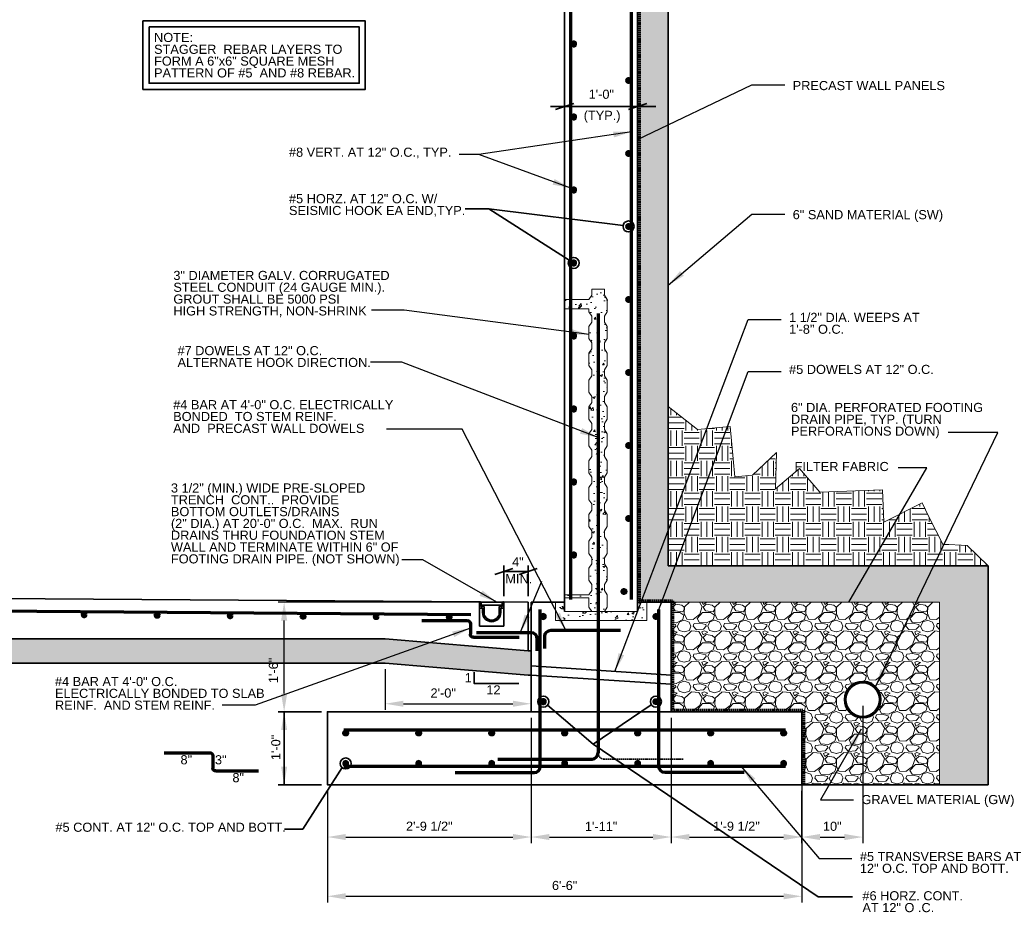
# Model space of a CAD drawing. Header units: inches. Extents: x -829 to 2226, y 10 to 4755.
# Tile 18 of 54: x -335 to -173, y 1339 to 1486. Entities that reach past the tile are written whole.
import ezdxf
from ezdxf.enums import TextEntityAlignment as Align

# ---------------------------------------------------------------- set-up
doc = ezdxf.new("R2010")
doc.units = ezdxf.units.IN
doc.header["$LTSCALE"] = 0.5
doc.header["$MEASUREMENT"] = 0
doc.linetypes.add('DGN Style 3', pattern=[0.621993, 0.444281, -0.177712])
for name, color, linetype, lineweight in [('G-ANNO-DIM', 7, 'Continuous', 0), ('G-ANNO-DIMS', 7, 'Continuous', 35), ('G-ANNO-PATT', 7, 'Continuous', 18), ('G-ANNO-TEXT', 7, 'Continuous', 35), ('S-FNDN-FTNG', 7, 'Continuous', 35), ('S-REIN-RBAR', 7, 'Continuous', 70), ('S-WALL-LOAD', 7, 'Continuous', 35), ('S-WALL-SHEA', 7, 'Continuous', 35)]:
    doc.layers.add(name, color=color, linetype=linetype, lineweight=lineweight)
doc.styles.add('AEC_3 4_1 0 Scale', font='arial.ttf', dxfattribs={"height": 1.5})
doc.dimstyles.new("3 4 1'-0", dxfattribs={"dimtxt": 1.5, "dimasz": 3, "dimexe": 1, "dimexo": 1, "dimgap": 1, "dimtad": 1, "dimdec": 4, "dimzin": 15, "dimdsep": 46, "dimlunit": 4, "dimtxsty": 'AEC_3 4_1 0 Scale', "dimcen": 0.09, "dimadec": 4, "dimazin": 3, "dimtfac": 1, "dimtdec": 4, "dimtofl": 0, "dimtmove": 0, "dimatfit": 3, "dimfxl": 1, "dimfrac": 2, "dimtolj": 1, "dimtzin": 15, "dimarcsym": 0})
pattern_1 = [(228.01279, (-931.7889, 1136.23043), (-40, -45), [0.67268, -66.59544]), (184.96974, (-932.2389, 1135.73043), (60, 5), [1.15434, -114.279624]), (132.510447, (-933.3889, 1135.63043), (50, -55), [0.81394, -80.580163]), (267.27369, (-935.3389, 1134.38043), (5, 100), [1.05119, -104.06779]), (292.833654, (-935.3889, 1133.33043), (-25, 60), [1.030775, -102.046866]), (357.27369, (-934.9889, 1132.38043), (-100, 5), [1.05119, -104.06779]), (37.69424, (-933.9389, 1132.33043), (-65, -50), [1.390145, -137.624243]), (72.255328, (-932.8389, 1133.18043), (35, 110), [1.31244, -129.931607]), (121.429566, (-932.4389, 1134.43043), (-40, 65), [1.05475, -104.420366]), (175.23636, (-932.9889, 1135.33043), (55, -5), [1.20416, -59.003813]), (222.397438, (-934.1889, 1135.43043), (-60, -55), [1.55724, -154.166875]), (138.814075, (-930.3889, 1134.33043), (-35, 30), [0.531505, -52.619224]), (171.469234, (-930.7889, 1134.68043), (65, -10), [1.011185, -100.107557]), (225, (-931.789, 1134.8304), (-6e-16, -5), [0.707105, -6.363963]), (203.19859, (-932.1389, 1135.4304), (25, 10), [0.38079, -37.698076]), (291.80141, (-932.4889, 1135.2804), (-5, 15), [0.538515, -26.38731]), (30.96376, (-932.2889, 1134.7804), (15, 10), [0.874645, -28.280114]), (161.56505, (-931.5389, 1135.2304), (10, -5), [0.632455, -15.178933]), (16.38954, (-935.3889, 1135.28043), (50, 15), [0.886, -87.714226]), (70.346176, (-934.5389, 1135.53043), (-20, -55), [0.743305, -73.58704]), (293.19859, (-931.5389, 1136.2304), (-10, 25), [0.761575, -37.31729]), (343.61046, (-931.2389, 1135.53043), (-50, 15), [0.886, -87.714226]), (339.443955, (-935.3889, 1132.18043), (-25, 10), [0.8544, -41.86562]), (294.77514, (-934.5889, 1131.88043), (-25, 55), [0.71589, -70.873215]), (66.80141, (-931.4889, 1131.2304), (10, 25), [0.761575, -37.31729]), (17.354025, (-931.1889, 1131.93043), (-65, -20), [0.838155, -82.977118]), (69.443955, (-933.9389, 1131.23043), (-10, -25), [0.4272, -42.29282]), (101.30993, (-931.7889, 1131.2304), (-5, 20), [0.25495, -25.240148]), (165.96376, (-931.8389, 1131.4804), (15, -5), [1.030775, -19.584753]), (186.009006, (-932.8389, 1131.73043), (50, 5), [0.95525, -94.569616]), (303.69007, (-932.2889, 1134.3304), (-5, 10), [0.72111, -17.306646]), (353.157227, (-931.8889, 1133.73043), (85, -10), [1.25897, -124.637813]), (60.945396, (-930.6389, 1133.58043), (-20, -35), [0.51478, -50.96337]), (90, (-930.389, 1134.0304), (-5, 5), [0.3, -4.7]), (120.256437, (-932.9389, 1131.88043), (20, -35), [0.69462, -68.7676]), (48.01279, (-933.2889, 1132.48043), (40, 45), [1.34536, -65.92276]), (0, (-932.389, 1133.4804), (5, 5), [1.3, -3.7]), (325.304846, (-931.0889, 1133.48043), (50, -35), [0.79057, -78.266372]), (254.0546, (-930.4389, 1133.0304), (-5, -20), [0.72801, -35.67254]), (207.645975, (-930.6389, 1132.33043), (-95, -50), [1.185325, -117.34737]), (175.42608, (-931.6889, 1131.78043), (-65, 5), [1.253995, -124.145367])]
pattern_2 = [(50, (-935.389, 1131.2304), (3.586301, -0.313761), [0.375, -4.125]), (355, (-935.389, 1131.2304), (-0.693757, 3.76096), [0.3, -3.3]), (100.45144, (-935.09, 1131.2043), (2.892544, 3.4472), [0.318701, -3.50571]), (46.1842, (-935.389, 1132.2304), (5.336207, -0.827596), [0.5625, -6.1875]), (96.6356, (-934.944, 1132.1615), (4.67331, 4.870593), [0.47805, -5.25857]), (351.1842, (-935.389, 1132.2304), (4.67331, 4.870593), [0.45, -4.95]), (21, (-934.889, 1131.9804), (2.984535, -2.013094), [0.375, -4.125]), (326, (-934.889, 1131.9804), (1.216577, 3.62575), [0.3, -3.3]), (71.45144, (-934.6402, 1131.8127), (4.201112, 1.612656), [0.318701, -3.50571]), (37.5, (-935.3889, 1131.2304), (0.0607993, 1.6644693), [0, -3.26, 0, -3.35, 0, -3.3125]), (7.5, (-935.3889, 1131.2304), (1.3153477, 1.9720586), [0, -1.91, 0, -3.185, 0, -1.2625]), (327.5, (-936.5039, 1131.2304), (2.6691122, -0.1127744), [0, -1.25, 0, -3.9, 0, -5.175]), (317.5, (-937.004, 1131.2304), (2.915931, 0.500525), [0, -1.625, 0, -2.59, 0, -3.675])]

# ---------------------------------------------------------------- blocks, each defined once
blk = doc.blocks.new('REINFDOT')
for radius in [0.00313, 0.00187, 0.000625]:
    blk.add_circle((0, 0), radius)
blk = doc.blocks.new('REINF. DOT')
at = {"layer": 'S-REIN-RBAR', "xscale": 100, "yscale": 100, "zscale": 100, "rotation": 90.00000000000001}
blk.add_blockref('REINFDOT', (36.53, 24.59), dxfattribs=at)
blk = doc.blocks.new('REINF. DOT_1')
at = {"layer": 'S-REIN-RBAR', "extrusion": (0, 0, -1), "xscale": 100, "yscale": -100, "zscale": 100, "rotation": 90}
blk.add_blockref('REINFDOT', (-36.53, 24.59), dxfattribs=at)
blk = doc.blocks.new('*D324')
at = {"layer": 'Defpoints', "color": 0, "transparency": 16777216}
for p in [(-284.02, 1360.18), (-206.02, 1360.18), (-206.02, 1341.85)]:
    blk.add_point(p, dxfattribs=at)
at = {"layer": 'G-ANNO-DIMS', "color": 0, "lineweight": -2, "transparency": 16777216}
for p, q in [((-284.02, 1359.18), (-284.02, 1340.85)), ((-206.02, 1359.18), (-206.02, 1340.85)), ((-281.02, 1341.85), (-209.02, 1341.85))]:
    blk.add_line(p, q, dxfattribs=at)
at = {"layer": 'G-ANNO-DIMS', "color": 0, "transparency": 16777216}
for points in [[(-281.02, 1342.35), (-281.02, 1341.35), (-284.02, 1341.85)], [(-209.02, 1342.35), (-209.02, 1341.35), (-206.02, 1341.85)]]:
    blk.add_solid(points, dxfattribs=at)
at = {"layer": 'G-ANNO-DIMS', "color": 0, "transparency": 16777216, "insert": (-245.02, 1343.62), "char_height": 1.5, "attachment_point": 5, "style": 'AEC_3 4_1 0 Scale'}
blk.add_mtext('\\A1;6\'-6"', dxfattribs=at)
blk = doc.blocks.new('*D325')
at = {"layer": 'Defpoints', "color": 0, "transparency": 16777216}
for p in [(-250.52, 1372.18), (-284.02, 1360.18), (-250.52, 1351.59)]:
    blk.add_point(p, dxfattribs=at)
at = {"layer": 'G-ANNO-DIMS', "color": 0, "lineweight": -2, "transparency": 16777216}
for p, q in [((-250.52, 1371.18), (-250.52, 1350.59)), ((-284.02, 1359.18), (-284.02, 1350.59)), ((-281.02, 1351.59), (-253.52, 1351.59))]:
    blk.add_line(p, q, dxfattribs=at)
at = {"layer": 'G-ANNO-DIMS', "color": 0, "transparency": 16777216}
for points in [[(-281.02, 1352.09), (-281.02, 1351.09), (-284.02, 1351.59)], [(-253.52, 1352.09), (-253.52, 1351.09), (-250.52, 1351.59)]]:
    blk.add_solid(points, dxfattribs=at)
at = {"layer": 'G-ANNO-DIMS', "color": 0, "transparency": 16777216, "insert": (-267.27, 1353.36), "char_height": 1.5, "attachment_point": 5, "style": 'AEC_3 4_1 0 Scale'}
blk.add_mtext('\\A1;2\'-9 1/2"', dxfattribs=at)
blk = doc.blocks.new('*D336')
at = {"layer": 'Defpoints', "color": 0, "transparency": 16777216}
for p in [(-291.14, 1390.18), (-251.02, 1390.18), (-284.02, 1372.18)]:
    blk.add_point(p, dxfattribs=at)
at = {"layer": 'G-ANNO-DIMS', "color": 0, "lineweight": -2, "transparency": 16777216}
for p, q in [((-252.02, 1390.18), (-292.14, 1390.18)), ((-291.14, 1375.18), (-291.14, 1387.18)), ((-285.02, 1372.18), (-292.14, 1372.18))]:
    blk.add_line(p, q, dxfattribs=at)
at = {"layer": 'G-ANNO-DIMS', "color": 0, "transparency": 16777216}
for points in [[(-291.64, 1387.18), (-290.64, 1387.18), (-291.14, 1390.18)], [(-291.64, 1375.18), (-290.64, 1375.18), (-291.14, 1372.18)]]:
    blk.add_solid(points, dxfattribs=at)
at = {"layer": 'G-ANNO-DIMS', "color": 0, "transparency": 16777216, "insert": (-292.9, 1378.97), "char_height": 1.5, "attachment_point": 5, "rotation": 90, "style": 'AEC_3 4_1 0 Scale'}
blk.add_mtext('\\A1;1\'-6"', dxfattribs=at)
blk = doc.blocks.new('*D338')
at = {"layer": 'Defpoints', "color": 0, "transparency": 16777216}
for p in [(-274.52, 1380.18), (-250.52, 1378.22), (-250.52, 1373.5)]:
    blk.add_point(p, dxfattribs=at)
at = {"layer": 'G-ANNO-DIMS', "color": 0, "lineweight": -2, "transparency": 16777216}
for p, q in [((-274.52, 1379.18), (-274.52, 1372.5)), ((-250.52, 1377.22), (-250.52, 1372.5)), ((-271.52, 1373.5), (-253.52, 1373.5))]:
    blk.add_line(p, q, dxfattribs=at)
at = {"layer": 'G-ANNO-DIMS', "color": 0, "transparency": 16777216}
for points in [[(-271.52, 1374), (-271.52, 1373), (-274.52, 1373.5)], [(-253.52, 1374), (-253.52, 1373), (-250.52, 1373.5)]]:
    blk.add_solid(points, dxfattribs=at)
at = {"layer": 'G-ANNO-DIMS', "color": 0, "transparency": 16777216, "insert": (-264.99, 1375.26), "char_height": 1.5, "attachment_point": 5, "style": 'AEC_3 4_1 0 Scale'}
blk.add_mtext('\\A1;2\'-0"', dxfattribs=at)
blk = doc.blocks.new('*D331')
at = {"layer": 'Defpoints', "color": 0, "transparency": 16777216}
for p in [(-196.02, 1374.18), (-206.02, 1360.18), (-196.02, 1351.59)]:
    blk.add_point(p, dxfattribs=at)
at = {"layer": 'G-ANNO-DIMS', "color": 0, "lineweight": -2, "transparency": 16777216}
for p, q in [((-196.02, 1373.18), (-196.02, 1350.59)), ((-206.02, 1359.18), (-206.02, 1350.59)), ((-203.02, 1351.59), (-199.02, 1351.59))]:
    blk.add_line(p, q, dxfattribs=at)
at = {"layer": 'G-ANNO-DIMS', "color": 0, "transparency": 16777216}
for points in [[(-203.02, 1352.09), (-203.02, 1351.09), (-206.02, 1351.59)], [(-199.02, 1352.09), (-199.02, 1351.09), (-196.02, 1351.59)]]:
    blk.add_solid(points, dxfattribs=at)
at = {"layer": 'G-ANNO-DIMS', "color": 0, "transparency": 16777216, "insert": (-201.02, 1353.35), "char_height": 1.5, "attachment_point": 5, "style": 'AEC_3 4_1 0 Scale'}
blk.add_mtext('\\A1;10"', dxfattribs=at)
blk = doc.blocks.new('*D346')
at = {"layer": 'Defpoints', "color": 0, "transparency": 16777216}
for p in [(-250.52, 1372.18), (-227.52, 1372.18), (-227.52, 1351.59)]:
    blk.add_point(p, dxfattribs=at)
at = {"layer": 'G-ANNO-DIMS', "color": 0, "lineweight": -2, "transparency": 16777216}
for p, q in [((-250.52, 1371.18), (-250.52, 1350.59)), ((-227.52, 1371.18), (-227.52, 1350.59)), ((-247.52, 1351.59), (-230.52, 1351.59))]:
    blk.add_line(p, q, dxfattribs=at)
at = {"layer": 'G-ANNO-DIMS', "color": 0, "transparency": 16777216}
for points in [[(-247.52, 1352.09), (-247.52, 1351.09), (-250.52, 1351.59)], [(-230.52, 1352.09), (-230.52, 1351.09), (-227.52, 1351.59)]]:
    blk.add_solid(points, dxfattribs=at)
at = {"layer": 'G-ANNO-DIMS', "color": 0, "transparency": 16777216, "insert": (-239.02, 1353.34), "char_height": 1.5, "attachment_point": 5, "style": 'AEC_3 4_1 0 Scale'}
blk.add_mtext('\\A1;1\'-11"', dxfattribs=at)
blk = doc.blocks.new('*D347')
at = {"layer": 'Defpoints', "color": 0, "transparency": 16777216}
for p in [(-227.52, 1372.18), (-206.02, 1372.18), (-206.02, 1351.59)]:
    blk.add_point(p, dxfattribs=at)
at = {"layer": 'G-ANNO-DIMS', "color": 0, "lineweight": -2, "transparency": 16777216}
for p, q in [((-227.52, 1371.18), (-227.52, 1350.59)), ((-206.02, 1371.18), (-206.02, 1350.59)), ((-224.52, 1351.59), (-209.02, 1351.59))]:
    blk.add_line(p, q, dxfattribs=at)
at = {"layer": 'G-ANNO-DIMS', "color": 0, "transparency": 16777216}
for points in [[(-224.52, 1352.09), (-224.52, 1351.09), (-227.52, 1351.59)], [(-209.02, 1352.09), (-209.02, 1351.09), (-206.02, 1351.59)]]:
    blk.add_solid(points, dxfattribs=at)
at = {"layer": 'G-ANNO-DIMS', "color": 0, "transparency": 16777216, "insert": (-216.77, 1353.36), "char_height": 1.5, "attachment_point": 5, "style": 'AEC_3 4_1 0 Scale'}
blk.add_mtext('\\A1;1\'-9 1/2"', dxfattribs=at)

msp = doc.modelspace()

# ---------------------------------------------------------------- hatches: boundary and pattern name
at = {"layer": 'G-ANNO-PATT', "linetype": 'Continuous', "lineweight": 0}
h = msp.add_hatch(dxfattribs=at)
h.set_pattern_fill('EARTH', color=5, scale=10)
h.set_pattern_definition([(0, (-935.389, 1131.2304), (2.5, 2.5), [2.5, -2.5]), (0, (-935.389, 1132.168), (2.5, 2.5), [2.5, -2.5]), (0, (-935.389, 1133.1054), (2.5, 2.5), [2.5, -2.5]), (90, (-935.0764, 1133.418), (-2.5, 2.5), [2.5, -2.5]), (90, (-934.139, 1133.418), (-2.5, 2.5), [2.5, -2.5]), (90, (-933.2014, 1133.418), (-2.5, 2.5), [2.5, -2.5])])
h.paths.add_polyline_path([(-185.11864, 1404.24373), (-186.25159, 1406.50885), (-192.55922, 1403.35395), (-192.78381, 1408.68721), (-203.08875, 1408.25326), (-206.4289, 1412.17259), (-210.34823, 1408.83244), (-210.20307, 1414.78662), (-214.11744, 1411.09426), (-217.03749, 1410.81604), (-217.31571, 1413.73608), (-217.82399, 1419.07073), (-223.15864, 1418.56245), (-228.02111, 1422.37458), (-228.02111, 1396.17738), (-175.40925, 1396.17738), (-178.84841, 1399.5381), (-182.85273, 1399.71349), (-183.98569, 1401.97861)])
h.paths.add_polyline_path([(-207.94765, 1410.15458), (-186.30099, 1410.15458), (-186.30099, 1414.276), (-207.94765, 1414.276)], flags=24)
at = {"layer": 'G-ANNO-TEXT', "linetype": 'Continuous', "lineweight": 0}
h = msp.add_hatch(dxfattribs=at)
h.set_pattern_fill('AR-SAND', color=5)
h.set_pattern_definition([(37.5, (-935.3889, 1131.2304), (-0.0629934, 1.9268238), [0, -1.52, 0, -1.7, 0, -1.625]), (7.5, (-935.389, 1131.2304), (1.769777, 2.822146), [0, -0.82, 0, -1.37, 0, -0.525]), (327.5, (-936.6189, 1131.2304), (3.114142, 0.005659), [0, -0.5, 0, -1.8, 0, -2.35]), (317.5, (-936.619, 1131.2304), (3.006127, 0.8776756), [0, -0.25, 0, -1.18, 0, -1.35])])
h.paths.add_polyline_path([(-603.63297, 1390.17738), (-562.94287, 1390.17738, -0.213571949), (-557.27111, 1398.35003), (-557.27111, 1565.92738), (-558.27111, 1565.92738), (-558.27111, 1586.42738), (-231.77111, 1586.42738), (-231.77111, 1565.92738), (-232.77111, 1565.92738), (-232.77111, 1390.42738), (-227.27111, 1390.42738), (-227.27111, 1390.17738), (-183.40925, 1390.17738), (-183.40925, 1366.17738), (-183.40925, 1360.17738), (-177.11562, 1360.17738), (-175.40925, 1360.17738), (-175.40925, 1396.17738), (-228.02111, 1396.17738), (-228.02111, 1592.17738), (-562.02111, 1592.17738), (-562.02111, 1396.17738), (-609.63297, 1396.17738), (-609.63297, 1360.17738), (-603.63297, 1360.17738), (-603.63297, 1366.17738)])
h.paths.add_polyline_path([(-404.02111, 1586.97738), (-404.02111, 1587.72738), (-386.02111, 1587.72738), (-386.02111, 1586.97738)], flags=16)
h = msp.add_hatch(dxfattribs=at)
h.set_pattern_fill('AR-CONC', color=5, scale=0.5)
h.set_pattern_definition(pattern_2)
h.paths.add_polyline_path([(-238.02111, 1391.38448), (-238.47822, 1392.09159), (-238.47822, 1393.09159), (-238.02111, 1393.7987), (-238.02111, 1395.7987), (-238.47822, 1396.5058), (-238.47822, 1397.5058), (-238.02111, 1398.21291), (-238.02111, 1400.21291), (-238.47822, 1400.92002), (-238.47822, 1401.92002), (-238.02111, 1402.62712), (-238.02111, 1404.62712), (-238.47822, 1405.33423), (-238.47822, 1406.33423), (-238.02111, 1407.04134), (-238.02111, 1409.04134), (-238.47822, 1409.74844), (-238.47822, 1410.74844), (-238.02111, 1411.45555), (-238.02111, 1413.45555), (-238.47822, 1414.16266), (-238.47822, 1415.16266), (-238.02111, 1415.86976), (-238.02111, 1417.86976), (-238.47822, 1418.57687), (-238.47822, 1419.57687), (-238.02111, 1420.28398), (-238.02111, 1422.28398), (-238.47822, 1422.99108), (-238.47822, 1423.99108), (-238.02111, 1424.69819), (-238.02111, 1426.69819), (-238.47822, 1427.4053), (-238.47822, 1428.4053), (-238.02111, 1429.11241), (-238.02111, 1431.11241), (-238.47822, 1431.81951), (-238.47822, 1432.81951), (-238.02111, 1433.52662), (-238.02111, 1435.52662), (-238.47822, 1436.23373), (-238.47822, 1437.23373), (-238.02111, 1437.94083), (-238.02111, 1439.94083), (-238.47822, 1440.64794), (-238.47822, 1441.64794), (-240.564, 1441.64794), (-240.564, 1440.64794), (-241.02111, 1439.94083), (-245.02111, 1439.94083), (-245.02111, 1438.44083), (-241.02111, 1438.44083), (-241.02111, 1437.94083), (-240.564, 1437.23373), (-240.564, 1436.23373), (-241.02111, 1435.52662), (-241.02111, 1433.52662), (-240.564, 1432.81951), (-240.564, 1431.81951), (-241.02111, 1431.11241), (-241.02111, 1429.11241), (-240.564, 1428.4053), (-240.564, 1427.4053), (-241.02111, 1426.69819), (-241.02111, 1424.69819), (-240.564, 1423.99108), (-240.564, 1422.99108), (-241.02111, 1422.28398), (-241.02111, 1420.28398), (-240.564, 1419.57687), (-240.564, 1418.57687), (-241.02111, 1417.86976), (-241.02111, 1415.86976), (-240.564, 1415.16266), (-240.564, 1414.16266), (-241.02111, 1413.45555), (-241.02111, 1411.45555), (-240.564, 1410.74844), (-240.564, 1409.74844), (-241.02111, 1409.04134), (-241.02111, 1407.04134), (-240.564, 1406.33423), (-240.564, 1405.33423), (-241.02111, 1404.62712), (-241.02111, 1402.62712), (-240.564, 1401.92002), (-240.564, 1400.92002), (-241.02111, 1400.21291), (-241.02111, 1398.21291), (-240.564, 1397.5058), (-240.564, 1396.5058), (-241.02111, 1395.7987), (-241.02111, 1393.7987), (-240.564, 1393.09159), (-240.564, 1392.09159), (-241.02111, 1391.38448), (-245.02111, 1391.38448), (-245.02111, 1390.88448), (-241.02111, 1390.88448), (-241.02111, 1389.38448), (-240.564, 1388.67738), (-239.52111, 1388.67738), (-238.47822, 1388.67738), (-238.02111, 1389.38448)])
h = msp.add_hatch(dxfattribs=at)
h.set_pattern_fill('AR-CONC', color=5, scale=0.5)
h.set_pattern_definition(pattern_2)
h.paths.add_polyline_path([(-239.52111, 1388.67738), (-240.564, 1388.67738), (-245.02111, 1388.67738), (-245.02111, 1390.17738), (-246.52111, 1390.17738), (-246.52111, 1387.17738), (-239.52111, 1387.17738)])
h = msp.add_hatch(dxfattribs=at)
h.set_pattern_fill('AR-CONC', color=5, scale=0.5)
h.set_pattern_definition(pattern_2)
h.paths.add_polyline_path([(-231.52111, 1390.17738), (-232.02111, 1390.17738), (-233.02111, 1390.17738), (-233.02111, 1388.67738), (-238.47822, 1388.67738), (-239.52111, 1388.67738), (-239.52111, 1387.17738), (-231.52111, 1387.17738)])
h = msp.add_hatch(dxfattribs=at)
h.set_pattern_fill('GRAVEL', color=5, scale=5)
h.set_pattern_definition(pattern_1)
h.paths.add_polyline_path([(-183.40925, 1390.17738), (-227.27111, 1390.17738), (-227.27111, 1372.42738), (-205.77111, 1372.42738), (-205.77111, 1360.17738), (-201.02111, 1360.17738), (-183.40925, 1360.17738), (-183.40925, 1366.17738)])
h.paths.add_polyline_path([(-193.02111, 1374.17738, -1), (-199.02111, 1374.17738, -1)], flags=16)
h.paths.add_polyline_path([(-193.27111, 1374.17738, -1), (-198.77111, 1374.17738, -1)], flags=0)
h = msp.add_hatch(dxfattribs=at)
h.set_pattern_fill('GRAVEL', color=5, scale=5)
h.set_pattern_definition(pattern_1)
h.paths.add_polyline_path([(-250.52111, 1382.21904), (-251.02111, 1382.21904), (-274.52111, 1384.17738), (-513.52111, 1384.17738), (-539.02111, 1382.21904), (-539.52111, 1382.21904), (-539.52111, 1378.21904), (-539.02111, 1378.21904), (-513.52111, 1380.17738), (-274.52111, 1380.17738), (-251.02111, 1378.21904), (-250.52111, 1378.21904)])

# ---------------------------------------------------------------- linework, layer by layer
at = {"layer": 'G-ANNO-DIMS'}
for p, q in [((-245.02111, 1474.94263), (-245.02111, 1470.68641)), ((-233.02111, 1474.94263), (-233.02111, 1470.68641)), ((-247.35034, 1471.68641), (-230.02111, 1471.68641)), ((-246.52111, 1471.18641), (-243.52111, 1472.18641)), ((-245.02111, 1471.68641), (-233.02111, 1471.68641)), ((-231.52111, 1472.18641), (-234.52111, 1471.18641)), ((-256.52111, 1394.7306), (-253.52111, 1395.7306)), ((-255.02111, 1391.17738), (-255.02111, 1396.2306)), ((-249.52111, 1395.7306), (-252.52111, 1394.7306)), ((-251.02111, 1391.17738), (-251.02111, 1396.2306)), ((-251.02111, 1395.2306), (-255.02111, 1395.2306)), ((-251.49758, 1395.2306), (-251.02111, 1395.2306)), ((-285.02111, 1372.17738), (-292.13819, 1372.17738)), ((-291.13819, 1372.17738), (-291.13819, 1360.17738)), ((-285.02111, 1360.17738), (-292.13819, 1360.17738)), ((-206.02111, 1359.17738), (-206.02111, 1350.58913))]:
    msp.add_line(p, q, dxfattribs=at)
at = {"layer": 'G-ANNO-DIMS', "extrusion": (0, 0, -1)}
msp.add_solid([(291.63819, 1369.17738), (291.13819, 1372.17738), (290.63819, 1369.17738)], dxfattribs=at)
at = {"layer": 'G-ANNO-DIMS'}
msp.add_solid([(-290.63819, 1363.17738), (-291.13819, 1360.17738), (-291.63819, 1363.17738)], dxfattribs=at)
at = {"layer": 'G-ANNO-PATT', "flags": 128}
msp.add_lwpolyline([(-507.0768, 1586.17695), (-232.02111, 1586.17738), (-232.02111, 1566.17738), (-232.02111, 1566.17738), (-233.02111, 1566.17738), (-233.02111, 1563.20788), (-233.02111, 1393.14688), (-233.02111, 1390.17738), (-232.02111, 1390.17738), (-227.52111, 1390.17738), (-183.40925, 1390.17738), (-183.40925, 1366.17738), (-183.40925, 1366.17738), (-183.40925, 1360.17738), (-177.11562, 1360.17738), (-175.40925, 1360.17738), (-175.40925, 1360.17738), (-175.40925, 1396.17738), (-228.02111, 1396.17738), (-228.02111, 1592.17738), (-562.02111, 1592.17738)], dxfattribs=at)
for points in [[(-241.02111, 1439.94083), (-240.564, 1440.64794), (-240.564, 1441.64794), (-238.47822, 1441.64794), (-238.47822, 1440.64794), (-238.02111, 1439.94083), (-238.02111, 1437.94083), (-238.47822, 1437.23373), (-238.47822, 1436.23373), (-238.02111, 1435.52662), (-238.02111, 1433.52662), (-238.47822, 1432.81951), (-238.47822, 1431.81951), (-238.02111, 1431.11241), (-238.02111, 1429.11241), (-238.47822, 1428.4053), (-238.47822, 1427.4053), (-238.02111, 1426.69819), (-238.02111, 1424.69819), (-238.47822, 1423.99108), (-238.47822, 1422.99108), (-238.02111, 1422.28398), (-238.02111, 1420.28398), (-238.47822, 1419.57687), (-238.47822, 1418.57687), (-238.02111, 1417.86976), (-238.02111, 1415.86976), (-238.47822, 1415.16266), (-238.47822, 1414.16266), (-238.02111, 1413.45555), (-238.02111, 1411.45555), (-238.47822, 1410.74844), (-238.47822, 1409.74844), (-238.02111, 1409.04134), (-238.02111, 1407.04134), (-238.47822, 1406.33423), (-238.47822, 1405.33423), (-238.02111, 1404.62712), (-238.02111, 1402.62712), (-238.47822, 1401.92002), (-238.47822, 1400.92002), (-238.02111, 1400.21291), (-238.02111, 1398.21291), (-238.47822, 1397.5058), (-238.47822, 1396.5058), (-238.02111, 1395.7987), (-238.02111, 1393.7987), (-238.47822, 1393.09159), (-238.47822, 1392.09159), (-238.02111, 1391.38448), (-238.02111, 1389.38448), (-238.47822, 1388.67738), (-239.52111, 1388.67738), (-240.564, 1388.67738), (-241.02111, 1389.38448), (-241.02111, 1390.88448), (-245.02111, 1390.88448), (-245.02111, 1391.38448), (-244.02211, 1391.38448), (-241.02111, 1391.38448), (-240.564, 1392.09159), (-240.564, 1393.09159), (-241.02111, 1393.7987), (-241.02111, 1395.7987), (-240.564, 1396.5058), (-240.564, 1397.5058), (-241.02111, 1398.21291), (-241.02111, 1400.21291), (-240.564, 1400.92002), (-240.564, 1401.92002), (-241.02111, 1402.62712), (-241.02111, 1404.62712), (-240.564, 1405.33423), (-240.564, 1406.33423), (-241.02111, 1407.04134), (-241.02111, 1409.04134), (-240.564, 1409.74844), (-240.564, 1410.74844), (-241.02111, 1411.45555), (-241.02111, 1413.45555), (-240.564, 1414.16266), (-240.564, 1415.16266), (-241.02111, 1415.86976), (-241.02111, 1417.86976), (-240.564, 1418.57687), (-240.564, 1419.57687), (-241.02111, 1420.28398), (-241.02111, 1422.28398), (-240.564, 1422.99108), (-240.564, 1423.99108), (-241.02111, 1424.69819), (-241.02111, 1426.69819), (-240.564, 1427.4053), (-240.564, 1428.4053), (-241.02111, 1429.11241), (-241.02111, 1431.11241), (-240.564, 1431.81951), (-240.564, 1432.81951), (-241.02111, 1433.52662), (-241.02111, 1435.52662), (-240.564, 1436.23373), (-240.564, 1437.23373), (-241.02111, 1437.94083), (-241.02111, 1438.44083), (-245.02111, 1438.44083), (-245.02111, 1439.94083), (-241.02111, 1439.94083)], [(-175.40925, 1396.17738), (-228.02111, 1396.17738), (-228.02111, 1422.37458), (-223.15864, 1418.56245), (-217.82399, 1419.07073), (-217.31571, 1413.73608), (-217.03749, 1410.81604), (-214.11744, 1411.09426), (-210.20307, 1414.78662), (-210.34823, 1408.83244), (-206.4289, 1412.17259), (-203.08875, 1408.25326), (-192.78381, 1408.68721), (-192.55922, 1403.35395), (-186.25159, 1406.50885), (-185.11864, 1404.24373), (-183.98569, 1401.97861), (-182.85273, 1399.71349), (-178.84841, 1399.5381), (-175.40925, 1396.17738)], [(-246.52111, 1387.17738), (-246.52111, 1390.17738), (-245.02111, 1390.17738), (-245.02111, 1388.67738), (-240.564, 1388.67738), (-239.52111, 1388.67738), (-239.52111, 1387.17738), (-246.52111, 1387.17738)], [(-238.47822, 1388.67738), (-233.02111, 1388.67738), (-233.02111, 1390.17738), (-232.02111, 1390.17738), (-231.52111, 1390.17738), (-231.52111, 1387.17738), (-239.52111, 1387.17738), (-239.52111, 1388.67738), (-238.47822, 1388.67738)], [(-539.52111, 1378.21904), (-539.02111, 1378.21904), (-513.52111, 1380.17738), (-274.52111, 1380.17738), (-251.02111, 1378.21904), (-250.52111, 1378.21904), (-250.51653, 1382.21904), (-251.02111, 1382.21904), (-274.52111, 1384.17738), (-513.52111, 1384.17738), (-539.02111, 1382.21904), (-539.52111, 1382.21904), (-539.52111, 1378.21904)]]:
    msp.add_lwpolyline(points, close=True, dxfattribs=at)
at = {"layer": 'G-ANNO-TEXT'}
for p, q in [((-228.02111, 1396.17738), (-228.02111, 1588.17738)), ((-235.41506, 1452.08877), (-257.50932, 1454.83009)), ((-396.02111, 1391.17738), (-251.02111, 1390.17738)), ((-259.02111, 1390.17738), (-259.02111, 1386.23738)), ((-259.02111, 1389.29738), (-259.02111, 1388.98738)), ((-258.96111, 1390.23738), (-258.83111, 1390.23738)), ((-258.96111, 1389.23738), (-258.58361, 1389.23738)), ((-258.77111, 1390.17738), (-258.77111, 1389.54738)), ((-258.77111, 1390.17738), (-255.27111, 1390.17738)), ((-258.77111, 1390.13668), (-258.74226, 1389.72404)), ((-258.73041, 1390.17738), (-255.31181, 1390.17738)), ((-258.71111, 1389.48738), (-258.27111, 1389.48738)), ((-258.70196, 1389.689), (-258.57191, 1389.689)), ((-258.70196, 1389.689), (-255.34027, 1389.689)), ((-258.58503, 1390.21807), (-258.56354, 1390.21807)), ((-258.52111, 1389.17488), (-258.52111, 1388.48738)), ((-258.27111, 1389.48738), (-258.27111, 1388.48738)), ((-255.86235, 1389.689), (-258.11995, 1389.689)), ((-257.99707, 1390.17738), (-258.079, 1390.17738)), ((-257.5901, 1390.17738), (-257.67202, 1390.17738)), ((-257.26511, 1390.17647), (-257.18318, 1390.17647)), ((-257.18312, 1390.17738), (-257.26505, 1390.17738)), ((-256.85813, 1390.17738), (-256.7762, 1390.17738)), ((-255.88348, 1390.17738), (-255.80155, 1390.17738)), ((-255.33111, 1389.48738), (-255.77111, 1389.48738)), ((-255.77111, 1389.48738), (-255.77111, 1388.48738)), ((-255.52111, 1389.17488), (-255.52111, 1388.48738)), ((-255.08111, 1389.23738), (-255.45861, 1389.23738)), ((-255.39728, 1390.21807), (-255.41876, 1390.21807)), ((-255.4104, 1389.689), (-255.34027, 1389.689)), ((-255.28767, 1389.8999), (-255.29997, 1389.72404)), ((-255.27111, 1390.13668), (-255.28767, 1389.8999)), ((-255.27111, 1390.17738), (-255.27111, 1389.54738)), ((-255.08111, 1390.23738), (-255.21111, 1390.23738)), ((-255.02111, 1390.17738), (-255.02111, 1386.23738)), ((-255.02111, 1389.29738), (-255.02111, 1388.98738)), ((-255.02111, 1388.98738), (-255.02111, 1388.48738)), ((-251.02111, 1390.17738), (-251.02111, 1382.21904)), ((-259.02111, 1386.23738), (-255.02111, 1386.23738)), ((-250.52111, 1379.72424), (-227.52111, 1378.22424)), ((-250.52111, 1378.21904), (-227.52111, 1376.71904)), ((-247.83202, 1373.26333), (-240.31227, 1366.87516))]:
    msp.add_line(p, q, dxfattribs=at)
at = {"layer": 'G-ANNO-TEXT', "linetype": 'DGN Style 3'}
msp.add_line((-225.52111, 1364.40313), (-238.52111, 1364.40313), dxfattribs=at)
at = {"layer": 'G-ANNO-TEXT', "flags": 128}
for points in [[(-244.28553, 1446.43763), (-257.50932, 1454.83009), (-261.35071, 1454.83009)], [(-228.02111, 1396.17738), (-175.40925, 1396.17738), (-175.40925, 1360.17738), (-206.02111, 1360.17738)], [(-259.91747, 1378.66986), (-259.91747, 1376.82909), (-252.54989, 1376.82909)], [(-230.76963, 1373.34152), (-240.31227, 1366.87516), (-203.32794, 1341.763), (-197.67375, 1341.763)], [(-281.6186, 1362.99874), (-288.07897, 1352.91014), (-291.0767, 1352.91014)]]:
    msp.add_lwpolyline(points, dxfattribs=at)
msp.add_lwpolyline([(-539.52111, 1382.21904), (-539.02111, 1382.21904), (-513.52111, 1384.17738), (-274.52111, 1384.17738), (-251.02111, 1382.21904), (-250.51653, 1382.21904), (-250.52111, 1378.21904), (-251.02111, 1378.21904), (-274.52111, 1380.17738), (-513.52111, 1380.17738), (-539.02111, 1378.21904), (-539.52111, 1378.21904), (-539.52111, 1382.21904)], close=True, dxfattribs=at)
at = {"layer": 'G-ANNO-TEXT'}
for centre in [(-234.52111, 1451.95313), (-243.52211, 1445.95313), (-248.52111, 1373.84873), (-230.02111, 1373.84873), (-281.02111, 1363.67738)]:
    msp.add_circle(centre, 0.90418, dxfattribs=at)
at = {"layer": 'G-ANNO-TEXT', "extrusion": (0, 0, -1)}
for radius in [3, 2.75]:
    msp.add_circle((196.02111, 1374.17738), radius, dxfattribs=at)
at = {"layer": 'G-ANNO-TEXT'}
for centre, radius, start, end in [((-258.96111, 1390.17738), 0.06, 90, 180), ((-258.96111, 1389.29738), 0.06, 180, 270), ((-258.83111, 1390.17738), 0.06, 0, 90), ((-258.73041, 1390.13668), 0.0407, 90, 180), ((-258.71111, 1389.54738), 0.06, 180, 270), ((-258.70196, 1389.7297), 0.0407, 180, 270), ((-258.67603, 1390.23842), 0.06105, 270, 318.1896851), ((-258.58503, 1390.15703), 0.06105, 90, 138.1896851), ((-258.58361, 1389.17488), 0.0625, 0, 90), ((-258.56354, 1390.15703), 0.06105, 41.8103149, 90), ((-258.47254, 1390.23842), 0.06105, 221.8103149, 270), ((-255.45861, 1389.17488), 0.0625, 90, 180), ((-255.50976, 1390.23842), 0.06105, 270, 318.1896851), ((-255.41876, 1390.15703), 0.06105, 90, 138.1896851), ((-255.39728, 1390.15703), 0.06105, 41.8103149, 90), ((-255.30627, 1390.23842), 0.06105, 221.8103149, 270), ((-255.34027, 1389.7297), 0.0407, 270, 0), ((-255.33111, 1389.54738), 0.06, 270, 0), ((-255.31181, 1390.13668), 0.0407, 0, 90), ((-255.21111, 1390.17738), 0.06, 90, 180), ((-255.08111, 1390.17738), 0.06, 0, 90), ((-255.08111, 1389.29738), 0.06, 270, 0), ((-257.02111, 1388.48738), 1.5, 180, 0), ((-257.02111, 1388.48738), 1.25, 180, 0)]:
    msp.add_arc(centre, radius, start, end, dxfattribs=at)
at = {"layer": 'G-ANNO-TEXT', "linetype": 'DGN Style 3', "extrusion": (0, 0, -1)}
msp.add_arc((238.52111, 1365.40313), 1, 270, 0, dxfattribs=at)
at = {"layer": 'G-ANNO-TEXT'}
for points in [[(-314.35876, 1485.74435), (-277.80178, 1485.74435), (-277.80178, 1474.48632), (-314.35876, 1474.48632)], [(-313.35876, 1484.74435), (-278.80178, 1484.74435), (-278.80178, 1475.48632), (-313.35876, 1475.48632)]]:
    msp.add_3dface(points, dxfattribs=at)
at = {"layer": 'S-FNDN-FTNG'}
msp.add_line((-227.52111, 1372.17738), (-227.52111, 1390.17738), dxfattribs=at)
at = {"layer": 'S-FNDN-FTNG', "flags": 128}
for points in [[(-245.02111, 1390.17738), (-250.52111, 1390.17738), (-250.52111, 1372.17738)], [(-227.52111, 1390.17738), (-233.02111, 1390.17738)]]:
    msp.add_lwpolyline(points, dxfattribs=at)
at = {"layer": 'S-FNDN-FTNG'}
msp.add_3dface([(-206.02111, 1360.17738), (-284.02111, 1360.17738), (-284.02111, 1372.17738), (-206.02111, 1372.17738)], dxfattribs=at)
at = {"layer": 'S-REIN-RBAR'}
for p, q in [((-244.02211, 1390.61438), (-244.02211, 1564.02038)), ((-234.02111, 1390.61438), (-234.02111, 1564.02038)), ((-239.52111, 1437.64794), (-239.52111, 1365.40313)), ((-249.02111, 1363.17738), (-249.02111, 1389.00256)), ((-229.52111, 1363.17738), (-229.52111, 1389.00256)), ((-268.52111, 1387.17738), (-261.02111, 1387.17738)), ((-260.52111, 1386.67738), (-260.52111, 1384.92738)), ((-260.02111, 1384.42738), (-252.52111, 1384.42738)), ((-250.52111, 1385.17738), (-259.52111, 1385.17738)), ((-249.52111, 1382.17738), (-249.52111, 1384.17738)), ((-248.29993, 1382.58183), (-248.29993, 1384.58183)), ((-247.29993, 1385.58183), (-235.85334, 1385.58183)), ((-208.72039, 1369.17738), (-281.33668, 1369.17738)), ((-310.8759, 1365.44618), (-303.3759, 1365.44618)), ((-302.8759, 1364.94618), (-302.8759, 1362.94618)), ((-208.72039, 1363.17738), (-281.33668, 1363.17738)), ((-256.02111, 1364.40313), (-240.52111, 1364.40313)), ((-302.3759, 1362.44618), (-295.3759, 1362.44618)), ((-263.02111, 1362.17738), (-250.02111, 1362.17738)), ((-215.52111, 1362.17738), (-228.52111, 1362.17738))]:
    msp.add_line(p, q, dxfattribs=at)
at = {"layer": 'S-REIN-RBAR', "linetype": 'Continuous'}
msp.add_line((-396.02111, 1389.17738), (-260.46637, 1388.17738), dxfattribs=at)
at = {"layer": 'S-REIN-RBAR', "extrusion": (0, 0, -1)}
for centre, radius, start, end in [((261.02111, 1386.67738), 0.5, 90, 180), ((260.02111, 1384.92738), 0.5, 270, 0), ((247.29993, 1384.58183), 1, 0, 90), ((303.3759, 1364.94618), 0.5, 90, 180), ((228.52111, 1363.17738), 1, 270, 0), ((302.3759, 1362.94618), 0.5, 270, 0)]:
    msp.add_arc(centre, radius, start, end, dxfattribs=at)
at = {"layer": 'S-REIN-RBAR'}
for centre, start, end in [((-250.52111, 1384.17738), 0, 90), ((-240.52111, 1365.40313), 270, 0), ((-250.02111, 1363.17738), 270, 0)]:
    msp.add_arc(centre, 1, start, end, dxfattribs=at)
at = {"layer": 'S-WALL-LOAD'}
for p, q in [((-245.02111, 1388.67738), (-245.02111, 1563.20788)), ((-233.02111, 1388.67738), (-233.02111, 1563.20788))]:
    msp.add_line(p, q, dxfattribs=at)
at = {"layer": 'S-WALL-SHEA', "linetype": 'DGN Style 3', "lineweight": 70, "flags": 128}
msp.add_lwpolyline([(-584.27111, 1360.17738), (-584.27111, 1372.42738), (-562.77111, 1372.42738), (-562.77111, 1390.42738), (-557.27111, 1390.42738), (-557.27111, 1565.92738), (-558.27111, 1565.92738), (-558.27111, 1586.42738), (-231.77111, 1586.42738), (-231.77111, 1565.92738), (-232.77111, 1565.92738), (-232.77111, 1390.42738), (-227.27111, 1390.42738), (-227.27111, 1372.42738), (-205.77111, 1372.42738), (-205.77111, 1360.17738)], dxfattribs=at)

# ---------------------------------------------------------------- block references
at = {"layer": 'S-REIN-RBAR', "extrusion": (0, 0, -1), "rotation": 180}
for p in [(280.05552, 1506.54256), (280.05552, 1494.54256), (280.05552, 1482.54256), (280.05552, 1470.54256), (280.05552, 1458.54256), (280.05552, 1446.54256), (280.05552, 1434.54256), (280.05552, 1422.54256), (285.05452, 1412.43816), (285.05452, 1398.43816)]:
    msp.add_blockref('REINF. DOT_1', p, dxfattribs=at)
at = {"layer": 'S-REIN-RBAR'}
for p, rotation in [((-197.98771, 1500.54256), 180), ((-197.98771, 1488.54256), 180), ((-197.98771, 1476.54256), 180), ((-197.98771, 1464.54256), 180), ((-197.98771, 1452.54256), 180), ((-197.98771, 1440.54256), 180), ((-197.98771, 1428.54256), 180), ((-198.73771, 1416.54256), 180), ((-287.33354, 1412.46216), 179.6356588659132), ((-275.33378, 1412.38586), 179.6356588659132), ((-263.33402, 1412.30955), 179.6356588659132), ((-251.33427, 1412.23324), 179.6356588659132), ((-239.33451, 1412.15694), 179.6356588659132), ((-227.33475, 1412.08063), 179.6356588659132), ((-193.48771, 1412.43816), 180), ((-193.48771, 1398.43816), 180), ((-244.48771, 1393.26681), 180), ((-232.48771, 1393.26681), 180), ((-220.48771, 1393.26681), 180), ((-208.48771, 1393.26681), 180), ((-196.48771, 1393.26681), 180), ((-184.48771, 1393.26681), 180), ((-172.48771, 1393.26681), 180)]:
    msp.add_blockref('REINF. DOT', p, dxfattribs=dict(at, rotation=rotation))
at = {"layer": 'S-REIN-RBAR', "extrusion": (0, 0, -1)}
for p in [(244.48771, 1339.08795), (232.48771, 1339.08795), (220.48771, 1339.08795), (208.48771, 1339.08795), (196.48771, 1339.08795), (184.48771, 1339.08795), (172.48771, 1339.08795)]:
    msp.add_blockref('REINF. DOT_1', p, dxfattribs=at)

# ---------------------------------------------------------------- texts
at = {"layer": 'G-ANNO-DIM', "color": 7, "linetype": 'Continuous', "style": 'AEC_3 4_1 0 Scale'}
for s, p in [('1\'-0"', (-238.99043, 1473.68641)), ('4"', (-252.7049, 1396.82001))]:
    msp.add_text(s, height=1.5, dxfattribs=at).set_placement(p, align=Align.MIDDLE_CENTER)
msp.add_text('1\'-0"', height=1.5, rotation=90, dxfattribs=at).set_placement((-292.51384, 1366.31589), align=Align.MIDDLE_CENTER)
at = {"layer": 'G-ANNO-TEXT', "color": 7, "style": 'AEC_3 4_1 0 Scale'}
msp.add_text('6" SAND MATERIAL (SW)', height=1.5, dxfattribs=at).set_placement((-207.52475, 1454.65108), align=Align.TOP_LEFT)
at = {"layer": 'G-ANNO-TEXT', "color": 7, "char_height": 1.5, "attachment_point": 1, "style": 'AEC_3 4_1 0 Scale'}
for s, insert, line_spacing_factor in [('NOTE: \\PSTAGGER  REBAR LAYERS TO\\PFORM A 6"x6" SQUARE MESH\\PPATTERN OF #5  AND #8 REBAR.', (-312.52787, 1483.77268), 0.776524), ('PRECAST WALL PANELS', (-207.52475, 1475.86573), 0.6), ('(TYP.)', (-241.88847, 1470.968), 0.6), ('#8 VERT. AT 12" O.C., TYP.', (-290.3461, 1464.91015), 0.6), ('3" DIAMETER GALV. CORRUGATED\\PSTEEL CONDUIT (24 GAUGE MIN.).\\PGROUT SHALL BE 5000 PSI \\PHIGH STRENGTH, NON-SHRINK', (-309.35472, 1444.65328), 0.777165), ('1 1/2" DIA. WEEPS AT\\P1\'-8" O.C.', (-208.12219, 1437.7574), 0.776524), ('#7 DOWELS AT 12" O.C.\\PALTERNATE HOOK DIRECTION.', (-308.67015, 1432.29373), 0.776524), ('#5 DOWELS AT 12" O.C.', (-208.12219, 1429.20812), 0.6), ('6" DIA. PERFORATED FOOTING\\PDRAIN PIPE, TYP. (TURN \\PPERFORATIONS DOWN)', (-207.8132, 1422.95236), 0.776524), ('FILTER FABRIC', (-207.21845, 1413.24667), 0.6), ('3 1/2" (MIN.) WIDE PRE-SLOPED\\PTRENCH  CONT..  PROVIDE \\PBOTTOM OUTLETS/DRAINS\\P(2" DIA.) AT 20\'-0" O.C.  MAX.  RUN\\PDRAINS THRU FOUNDATION STEM\\PWALL AND TERMINATE WITHIN 6" OF\\PFOOTING DRAIN PIPE. (NOT SHOWN)', (-309.75497, 1409.71685), 0.776524), ('MIN.', (-254.77453, 1394.8012), 0.6), ('1', (-261.46415, 1378.52755), 0.6), ('12', (-257.89544, 1376.53294), 0.6), ('8"', (-308.17955, 1365.03845), 0.6), ('3"', (-302.51699, 1365.03845), 0.6), ('8"', (-299.64125, 1362.10212), 0.6), ('GRAVEL MATERIAL (GW)', (-196.21233, 1358.49848), 0.6), ('#5 TRANSVERSE BARS AT \\P12" O.C. TOP AND BOTT.', (-196.47181, 1349.14454), 0.776524), ('#6 HORZ. CONT.\\PAT 12" O .C.', (-196.06296, 1342.68482), 0.776524)]:
    msp.add_mtext(s, dxfattribs=dict(at, insert=insert, line_spacing_factor=line_spacing_factor))
at = {"layer": 'G-ANNO-TEXT', "color": 7, "char_height": 1.5, "attachment_point": 1, "line_spacing_factor": 0.776524, "style": 'AEC_3 4_1 0 Scale'}
for s, insert, width in [('#5 HORZ. AT 12" O.C. W/\\PSEISMIC HOOK EA END,TYP.', (-290.3461, 1457.27038), 29.5562499), ('#4 BAR AT 4\'-0" O.C. ELECTRICALLY BONDED  TO STEM REINF.\\PAND  PRECAST WALL DOWELS', (-309.37883, 1423.40824), 42.628857), ('#4 BAR AT 4\'-0" O.C. ELECTRICALLY BONDED TO SLAB REINF.  AND STEM REINF.', (-328.81953, 1377.90094), 34.9996894), ('#5 CONT. AT 12" O.C. TOP AND BOTT.', (-328.74106, 1353.95183), 37.7446348)]:
    msp.add_mtext(s, dxfattribs=dict(at, insert=insert, width=width))

# ---------------------------------------------------------------- dimensions: what is measured, and where the dimension line sits
at = {"layer": 'G-ANNO-DIMS'}
dim = msp.add_linear_dim(base=(-291.13819, 1390.17738), p1=(-284.02111, 1372.17738), p2=(-251.02111, 1390.17738), angle=90, dimstyle="3 4 1'-0", dxfattribs=at)
dim.commit()
dim.dimension.update_dxf_attribs({"geometry": '*D336', "text_midpoint": (-291.13819, 1378.97022), "dimtype": 160})
dim = msp.add_linear_dim(base=(-250.52111, 1373.49669), p1=(-274.52111, 1380.17738), p2=(-250.52111, 1378.21904), dimstyle="3 4 1'-0", dxfattribs=at)
dim.commit()
dim.dimension.update_dxf_attribs({"geometry": '*D338', "text_midpoint": (-264.99199, 1373.49669), "dimtype": 160})
for base, p1, p2, picture, middle in [((-196.02111, 1351.58913), (-206.02111, 1360.17738), (-196.02111, 1374.17738), '*D331', (-201.02111, 1353.35499)), ((-250.52111, 1351.58913), (-284.02111, 1360.17738), (-250.52111, 1372.17738), '*D325', (-267.27111, 1353.36471)), ((-227.52111, 1351.58913), (-250.52111, 1372.17738), (-227.52111, 1372.17738), '*D346', (-239.02111, 1353.3422)), ((-206.02111, 1351.58913), (-227.52111, 1372.17738), (-206.02111, 1372.17738), '*D347', (-216.77111, 1353.36471)), ((-206.02111, 1341.84933), (-284.02111, 1360.17738), (-206.02111, 1360.17738), '*D324', (-245.02111, 1343.61519))]:
    dim = msp.add_linear_dim(base=base, p1=p1, p2=p2, dimstyle="3 4 1'-0", dxfattribs=at)
    dim.commit()
    dim.dimension.update_dxf_attribs({"geometry": picture, "text_midpoint": middle})

# ---------------------------------------------------------------- leaders
at = {"layer": 'G-ANNO-TEXT'}
for points in [[(-233.02111, 1466.27471), (-214.2534, 1475.25769), (-208.84088, 1475.25769)], [(-234.02111, 1467.51555), (-259.14035, 1463.78619)], [(-244.02211, 1458.25965), (-259.14035, 1463.78619), (-262.38458, 1463.78619)], [(-228.02111, 1442.28363), (-214.2534, 1453.9595), (-208.84088, 1453.9595)], [(-240.99351, 1434.21051), (-271.42341, 1438.16924), (-276.77249, 1438.16924)], [(-236.76053, 1378.82681), (-214.85085, 1436.65221), (-209.43832, 1436.65221)], [(-239.52111, 1417.26967), (-271.78485, 1429.65049), (-276.94197, 1429.65049)], [(-229.52111, 1389.00256), (-214.85085, 1428.10293), (-209.43832, 1428.10293)], [(-244.85227, 1385.58183), (-261.89544, 1418.61864), (-274.32723, 1418.61864)], [(-193.89979, 1376.2987), (-173.78179, 1418.09289), (-181.99256, 1418.09289)], [(-198.29985, 1390.17738), (-185.47007, 1412.25281), (-190.18322, 1412.25281)], [(-256.16136, 1390.17738), (-268.35746, 1397.15584), (-271.79231, 1397.15584)], [(-252.33718, 1385.17738), (-248.76205, 1393.64116)], [(-260.52111, 1385.92738), (-295.88288, 1373.2645), (-301.33894, 1373.2645)], [(-196.28347, 1369.29365), (-202.94098, 1357.69521), (-197.52846, 1357.69521)], [(-215.9751, 1363.17738), (-203.20047, 1348.03935), (-197.78794, 1348.03935)]]:
    msp.add_leader(points, dimstyle="3 4 1'-0", override={"dimgap": 2}, dxfattribs=at)

doc.saveas('drawing.dxf')
